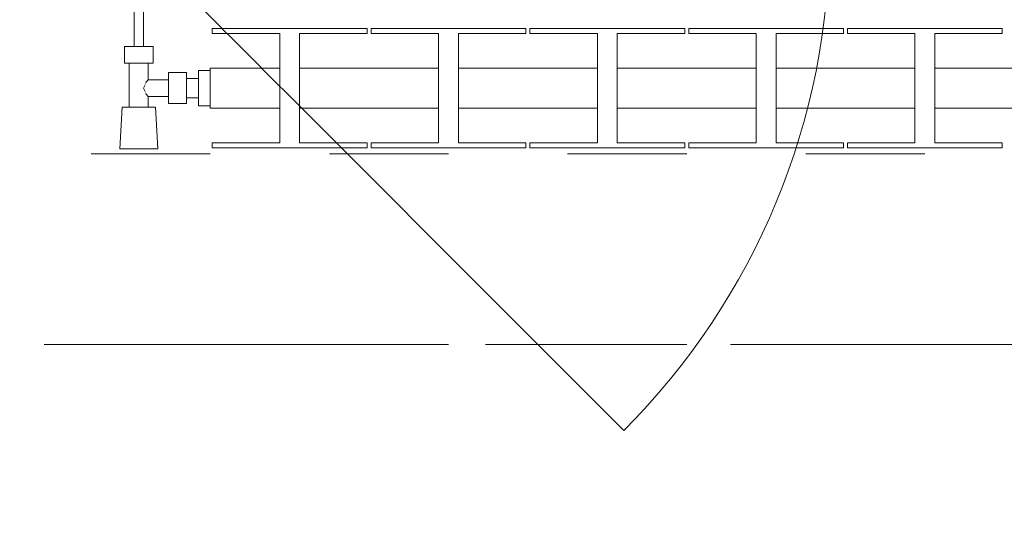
# Model space of a CAD drawing. Header units: metres. Extents: x -3.6 to 84.5, y -11 to 16.8.
# Tile 99 of 256: x 4.72 to 5.547, y 12.995 to 13.422. Entities that reach past the tile are written whole.
import ezdxf

# ---------------------------------------------------------------- set-up
doc = ezdxf.new("R2010")
doc.units = ezdxf.units.M
doc.header["$MEASUREMENT"] = 0
for name, pattern in [('Achse', [0.2, 0.1, -0.05, 0, -0.05]), ('Strichlinie doppelt', [0.546806, 0.264583, -0.105833, 0.070556, -0.105833]), ('Untersicht', [0.1, 0.075, -0.025]), ('Wipeout_Contour', [1, 0, -1])]:
    doc.linetypes.add(name, pattern=pattern)
for name, color, linetype in [('152 - Bemaßung_ Beschriftung.Ausbau', 7, 'Continuous'), ('451 - Universal.Achsen Raster', 7, 'Continuous'), ('604 - Struktur.Wand Aussen', 7, 'Continuous'), ('608 - Struktur.Träger', 7, 'Continuous'), ('801 - HKLSE.Heizung_ Klima_ Lüftung', 7, 'Continuous')]:
    doc.layers.add(name, color=color, linetype=linetype)
doc.styles.add('ERSTELLTER_STIL_2', font='txt')
doc.dimstyles.new('ERSTELLTER_STIL__1', dxfattribs={"dimtxt": 0.1, "dimasz": 0.0532, "dimexe": 0.18, "dimexo": 0.0625, "dimgap": 0, "dimtad": 1, "dimzin": 0, "dimdsep": 46, "dimtxsty": 'ERSTELLTER_STIL_2', "dimblk": 'ARROWHEAD_2', "dimblk1": 'ARROWHEAD_2', "dimblk2": 'ARROWHEAD_2', "dimcen": 0.09, "dimse1": 1, "dimse2": 1, "dimclrd": 7, "dimclre": 7, "dimclrt": 7, "dimazin": 0, "dimtfac": 1, "dimtdec": 4, "dimtmove": 0, "dimatfit": 3, "dimfxl": 1, "dimtolj": 1, "dimtzin": 0, "dimarcsym": 0})
doc.dimstyles.new('ERSTELLTER_STIL__3', dxfattribs={"dimtxt": 0.1, "dimasz": 0.0532, "dimexe": 0.18, "dimexo": 0.0625, "dimgap": 0, "dimtad": 1, "dimtih": 1, "dimtoh": 1, "dimzin": 0, "dimdsep": 46, "dimtxsty": 'ERSTELLTER_STIL_2', "dimblk": 'ARROWHEAD_2', "dimblk1": 'ARROWHEAD_2', "dimblk2": 'ARROWHEAD_2', "dimcen": 0.09, "dimse1": 1, "dimse2": 1, "dimclrd": 7, "dimclre": 7, "dimclrt": 7, "dimazin": 0, "dimtfac": 1, "dimtdec": 4, "dimtmove": 0, "dimatfit": 3, "dimfxl": 1, "dimtolj": 1, "dimtzin": 0, "dimarcsym": 0})

# ---------------------------------------------------------------- blocks, each defined once
blk = doc.blocks.new('*D363')
at = {"layer": '152 - Bemaßung_ Beschriftung.Ausbau', "color": 7, "linetype": 'Continuous', "lineweight": 5}
for p, q in [((0.225, 15.3025), (0.225, 15.4075)), ((7.67, 15.3025), (7.67, 15.4075)), ((0.24521, 15.39), (0.20479, 15.32)), ((7.69021, 15.39), (7.64979, 15.32)), ((-0.015, 15.355), (0.225, 15.355)), ((0.225, 15.355), (7.67, 15.355)), ((7.67, 15.355), (7.8, 15.355))]:
    blk.add_line(p, q, dxfattribs=at)
at = {"layer": '152 - Bemaßung_ Beschriftung.Ausbau', "color": 7, "lineweight": 5, "char_height": 0.1, "attachment_point": 7, "style": 'ERSTELLTER_STIL_2'}
for s, insert in [('\\A1;{\\pql;\\fArial|b0|i0|c0|p38;7,44\\fArial|b0|i0|c0|p38;\\A1{\\H.66x;\\S5^  ;}}', (3.71354, 15.35559)), ('\\A1;{\\pql;\\fArial|b0|i0|c0|p38;13}', (7.498, 15.375))]:
    blk.add_mtext(s, dxfattribs=dict(at, insert=insert))
blk = doc.blocks.new('ARROWHEAD_2')
at = {"color": 0, "linetype": 'Continuous', "lineweight": 0}
for p, q in [((-0.378, -0.655), (0.378, 0.655)), ((0, 0), (-1, 0))]:
    blk.add_line(p, q, dxfattribs=at)
blk = doc.blocks.new('*D401')
at = {"layer": '152 - Bemaßung_ Beschriftung.Ausbau', "color": 7, "linetype": 'Continuous', "lineweight": 5}
for p, q in [((4.27999, 15.8025), (4.27999, 15.9075)), ((7.57999, 15.8025), (7.57999, 15.9075)), ((4.3002, 15.89), (4.25978, 15.82)), ((7.6002, 15.89), (7.55978, 15.82)), ((3.97999, 15.855), (4.27999, 15.855)), ((4.27999, 15.855), (7.57999, 15.855)), ((7.57999, 15.855), (7.87999, 15.855))]:
    blk.add_line(p, q, dxfattribs=at)
at = {"layer": '152 - Bemaßung_ Beschriftung.Ausbau', "color": 7, "lineweight": 5, "insert": (5.79696, 15.875), "char_height": 0.1, "attachment_point": 7, "style": 'ERSTELLTER_STIL_2'}
blk.add_mtext('\\A1;{\\pql;\\fArial|b0|i0|c0|p38;3,30}', dxfattribs=at)
blk = doc.blocks.new('*D648')
at = {"layer": '152 - Bemaßung_ Beschriftung.Ausbau', "color": 7, "linetype": 'Continuous', "lineweight": 5}
for p, q in [((-1.675, 13.455), (-1.675, 13.695)), ((-1.71, 13.47521), (-1.64, 13.43479)), ((-1.6225, 13.455), (-1.7275, 13.455)), ((-1.675, 0.245), (-1.675, 13.455)), ((-1.71, 0.26521), (-1.64, 0.22479)), ((-1.6225, 0.245), (-1.7275, 0.245)), ((-1.675, 0.005), (-1.675, 0.245))]:
    blk.add_line(p, q, dxfattribs=at)
at = {"layer": '152 - Bemaßung_ Beschriftung.Ausbau', "color": 7, "lineweight": 5, "insert": (-1.695, 6.67903), "char_height": 0.1, "attachment_point": 7, "rotation": 90, "style": 'ERSTELLTER_STIL_2'}
blk.add_mtext('\\A1;{\\pql;\\fArial|b0|i0|c0|p38;13,21}', dxfattribs=at)

msp = doc.modelspace()

# ---------------------------------------------------------------- linework, layer by layer
at = {"layer": '451 - Universal.Achsen Raster', "color": 160, "linetype": 'Strichlinie doppelt', "lineweight": 9, "true_color": 0x3232ff}
msp.add_line((64.93502, 13.14998), (-3.175, 13.14998), dxfattribs=at)
at = {"layer": '608 - Struktur.Träger', "color": 7, "linetype": 'Achse', "lineweight": 9}
msp.add_line((0.37999, 13.14998), (11.47999, 13.14998), dxfattribs=at)

# ---------------------------------------------------------------- wipeouts: each hides what was drawn before it
at = {"color": 254, "linetype": 'Wipeout_Contour', "lineweight": 0, "ltscale": 3563.586163}
msp.add_wipeout([(4.87999, 13.38167), (4.87999, 13.34833), (4.93832, 13.34833), (4.93832, 13.31917), (4.88166, 13.31917), (4.88166, 13.315), (5.01166, 13.315), (5.01166, 13.31917), (4.95499, 13.31917), (4.95499, 13.34833), (5.07166, 13.34833), (5.07166, 13.31917), (5.01499, 13.31917), (5.01499, 13.315), (5.14499, 13.315), (5.14499, 13.31917), (5.08832, 13.31917), (5.08832, 13.34833), (5.20499, 13.34833), (5.20499, 13.31917), (5.14832, 13.31917), (5.14832, 13.315), (5.27832, 13.315), (5.27832, 13.31917), (5.22166, 13.31917), (5.22166, 13.34833), (5.33832, 13.34833), (5.33832, 13.31917), (5.28166, 13.31917), (5.28166, 13.315), (5.41166, 13.315), (5.41166, 13.31917), (5.35499, 13.31917), (5.35499, 13.34833), (5.47166, 13.34833), (5.47166, 13.31917), (5.41499, 13.31917), (5.41499, 13.315), (5.54499, 13.315), (5.54499, 13.31917), (5.48832, 13.31917), (5.48832, 13.34833), (5.60499, 13.34833), (5.60499, 13.31917), (5.54832, 13.31917), (5.54832, 13.315), (5.67832, 13.315), (5.67832, 13.31917), (5.62166, 13.31917), (5.62166, 13.34833), (5.73832, 13.34833), (5.73832, 13.31917), (5.68166, 13.31917), (5.68166, 13.315), (5.81166, 13.315), (5.81166, 13.31917), (5.75499, 13.31917), (5.75499, 13.34833), (5.87166, 13.34833), (5.87166, 13.31917), (5.81499, 13.31917), (5.81499, 13.315), (5.94499, 13.315), (5.94499, 13.31917), (5.88832, 13.31917), (5.88832, 13.34833), (6.00499, 13.34833), (6.00499, 13.31917), (5.94832, 13.31917), (5.94832, 13.315), (6.07832, 13.315), (6.07832, 13.31917), (6.02166, 13.31917), (6.02166, 13.34833), (6.13832, 13.34833), (6.13832, 13.31917), (6.08166, 13.31917), (6.08166, 13.315), (6.21166, 13.315), (6.21166, 13.31917), (6.15499, 13.31917), (6.15499, 13.34833), (6.27166, 13.34833), (6.27166, 13.31917), (6.21499, 13.31917), (6.21499, 13.315), (6.34499, 13.315), (6.34499, 13.31917), (6.28832, 13.31917), (6.28832, 13.34833), (6.40499, 13.34833), (6.40499, 13.31917), (6.34832, 13.31917), (6.34832, 13.315), (6.47832, 13.315), (6.47832, 13.31917), (6.42166, 13.31917), (6.42166, 13.34833), (6.53832, 13.34833), (6.53832, 13.31917), (6.48166, 13.31917), (6.48166, 13.315), (6.61166, 13.315), (6.61166, 13.31917), (6.55499, 13.31917), (6.55499, 13.34833), (6.67166, 13.34833), (6.67166, 13.31917), (6.61499, 13.31917), (6.61499, 13.315), (6.74499, 13.315), (6.74499, 13.31917), (6.68832, 13.31917), (6.68832, 13.34833), (6.80499, 13.34833), (6.80499, 13.31917), (6.74832, 13.31917), (6.74832, 13.315), (6.87832, 13.315), (6.87832, 13.31917), (6.82166, 13.31917), (6.82166, 13.34833), (6.87999, 13.34833), (6.87999, 13.38167), (6.82166, 13.38167), (6.82166, 13.41083), (6.87832, 13.41083), (6.87832, 13.415), (6.74832, 13.415), (6.74832, 13.41083), (6.80499, 13.41083), (6.80499, 13.38167), (6.68832, 13.38167), (6.68832, 13.41083), (6.74499, 13.41083), (6.74499, 13.415), (6.61499, 13.415), (6.61499, 13.41083), (6.67166, 13.41083), (6.67166, 13.38167), (6.55499, 13.38167), (6.55499, 13.41083), (6.61166, 13.41083), (6.61166, 13.415), (6.48166, 13.415), (6.48166, 13.41083), (6.53832, 13.41083), (6.53832, 13.38167), (6.42166, 13.38167), (6.42166, 13.41083), (6.47832, 13.41083), (6.47832, 13.415), (6.34832, 13.415), (6.34832, 13.41083), (6.40499, 13.41083), (6.40499, 13.38167), (6.28832, 13.38167), (6.28832, 13.41083), (6.34499, 13.41083), (6.34499, 13.415), (6.21499, 13.415), (6.21499, 13.41083), (6.27166, 13.41083), (6.27166, 13.38167), (6.15499, 13.38167), (6.15499, 13.41083), (6.21166, 13.41083), (6.21166, 13.415), (6.08166, 13.415), (6.08166, 13.41083), (6.13832, 13.41083), (6.13832, 13.38167), (6.02166, 13.38167), (6.02166, 13.41083), (6.07832, 13.41083), (6.07832, 13.415), (5.94832, 13.415), (5.94832, 13.41083), (6.00499, 13.41083), (6.00499, 13.38167), (5.88832, 13.38167), (5.88832, 13.41083), (5.94499, 13.41083), (5.94499, 13.415), (5.81499, 13.415), (5.81499, 13.41083), (5.87166, 13.41083), (5.87166, 13.38167), (5.75499, 13.38167), (5.75499, 13.41083), (5.81166, 13.41083), (5.81166, 13.415), (5.68166, 13.415), (5.68166, 13.41083), (5.73832, 13.41083), (5.73832, 13.38167), (5.62166, 13.38167), (5.62166, 13.41083), (5.67832, 13.41083), (5.67832, 13.415), (5.54832, 13.415), (5.54832, 13.41083), (5.60499, 13.41083), (5.60499, 13.38167), (5.48832, 13.38167), (5.48832, 13.41083), (5.54499, 13.41083), (5.54499, 13.415), (5.41499, 13.415), (5.41499, 13.41083), (5.47166, 13.41083), (5.47166, 13.38167), (5.35499, 13.38167), (5.35499, 13.41083), (5.41166, 13.41083), (5.41166, 13.415), (5.28166, 13.415), (5.28166, 13.41083), (5.33832, 13.41083), (5.33832, 13.38167), (5.22166, 13.38167), (5.22166, 13.41083), (5.27832, 13.41083), (5.27832, 13.415), (5.14832, 13.415), (5.14832, 13.41083), (5.20499, 13.41083), (5.20499, 13.38167), (5.08832, 13.38167), (5.08832, 13.41083), (5.14499, 13.41083), (5.14499, 13.415), (5.01499, 13.415), (5.01499, 13.41083), (5.07166, 13.41083), (5.07166, 13.38167), (4.95499, 13.38167), (4.95499, 13.41083), (5.01166, 13.41083), (5.01166, 13.415), (4.88166, 13.415), (4.88166, 13.41083), (4.93832, 13.41083), (4.93832, 13.38167)], dxfattribs=at).dxf.layer = '801 - HKLSE.Heizung_ Klima_ Lüftung'

# ---------------------------------------------------------------- next in the draw order: linework, layer by layer
at = {"layer": '604 - Struktur.Wand Aussen', "color": 7, "linetype": 'Continuous', "lineweight": 9}
msp.add_arc((4.81, 13.495), 0.59, 315, 0, dxfattribs=at)
at = {"layer": '801 - HKLSE.Heizung_ Klima_ Lüftung', "color": 7, "linetype": 'Continuous', "lineweight": 5}
for p, q in [((4.93832, 13.41083), (4.93832, 13.31917)), ((4.95499, 13.31917), (4.95499, 13.41083)), ((4.95499, 13.41083), (5.01166, 13.41083)), ((5.01166, 13.41083), (5.01166, 13.415)), ((5.01499, 13.415), (5.01499, 13.41083)), ((5.14499, 13.415), (5.01499, 13.415)), ((5.01499, 13.415), (5.01499, 13.41083)), ((5.01499, 13.41083), (5.07166, 13.41083)), ((5.07166, 13.41083), (5.07166, 13.31917)), ((5.08832, 13.31917), (5.08832, 13.41083)), ((5.08832, 13.41083), (5.14499, 13.41083)), ((5.14499, 13.41083), (5.14499, 13.415)), ((5.14499, 13.41083), (5.14499, 13.415)), ((5.27832, 13.415), (5.14832, 13.415)), ((5.14832, 13.415), (5.14832, 13.41083)), ((5.14832, 13.41083), (5.20499, 13.41083)), ((5.20499, 13.41083), (5.20499, 13.31917)), ((5.22166, 13.31917), (5.22166, 13.41083)), ((5.22166, 13.41083), (5.27832, 13.41083)), ((5.27832, 13.41083), (5.27832, 13.415)), ((5.27832, 13.41083), (5.27832, 13.415)), ((5.41166, 13.415), (5.28166, 13.415)), ((5.28166, 13.415), (5.28166, 13.41083)), ((5.28166, 13.41083), (5.33832, 13.41083)), ((5.33832, 13.41083), (5.33832, 13.31917)), ((5.35499, 13.31917), (5.35499, 13.41083)), ((5.35499, 13.41083), (5.41166, 13.41083)), ((5.41166, 13.41083), (5.41166, 13.415)), ((5.41499, 13.415), (5.41499, 13.41083)), ((5.54499, 13.415), (5.41499, 13.415)), ((5.41499, 13.415), (5.41499, 13.41083)), ((5.41499, 13.41083), (5.47166, 13.41083)), ((5.47166, 13.41083), (5.47166, 13.31917)), ((5.48832, 13.31917), (5.48832, 13.41083)), ((5.48832, 13.41083), (5.54499, 13.41083)), ((5.54499, 13.41083), (5.54499, 13.415)), ((5.54499, 13.41083), (5.54499, 13.415)), ((4.95499, 13.38167), (5.07166, 13.38167)), ((5.08832, 13.38167), (5.20499, 13.38167)), ((5.22166, 13.38167), (5.33832, 13.38167)), ((5.35499, 13.38167), (5.47166, 13.38167)), ((5.48832, 13.38167), (5.60499, 13.38167)), ((4.95499, 13.34833), (5.07166, 13.34833)), ((5.08832, 13.34833), (5.20499, 13.34833)), ((5.22166, 13.34833), (5.33832, 13.34833)), ((5.35499, 13.34833), (5.47166, 13.34833)), ((5.48832, 13.34833), (5.60499, 13.34833)), ((5.01166, 13.31917), (4.95499, 13.31917)), ((5.01166, 13.315), (5.01166, 13.31917)), ((5.01499, 13.31917), (5.01499, 13.315)), ((5.07166, 13.31917), (5.01499, 13.31917)), ((5.01499, 13.31917), (5.01499, 13.315)), ((5.14499, 13.31917), (5.08832, 13.31917)), ((5.14499, 13.315), (5.14499, 13.31917)), ((5.14499, 13.315), (5.14499, 13.31917)), ((5.20499, 13.31917), (5.14832, 13.31917)), ((5.14832, 13.31917), (5.14832, 13.315)), ((5.27832, 13.31917), (5.22166, 13.31917)), ((5.27832, 13.315), (5.27832, 13.31917)), ((5.27832, 13.315), (5.27832, 13.31917)), ((5.33832, 13.31917), (5.28166, 13.31917)), ((5.28166, 13.31917), (5.28166, 13.315)), ((5.41166, 13.31917), (5.35499, 13.31917)), ((5.41166, 13.315), (5.41166, 13.31917)), ((5.41499, 13.31917), (5.41499, 13.315)), ((5.47166, 13.31917), (5.41499, 13.31917)), ((5.41499, 13.31917), (5.41499, 13.315)), ((5.54499, 13.31917), (5.48832, 13.31917)), ((5.54499, 13.315), (5.54499, 13.31917)), ((5.54499, 13.315), (5.54499, 13.31917)), ((5.01499, 13.315), (5.14499, 13.315)), ((5.01499, 13.315), (5.14499, 13.315)), ((5.14832, 13.315), (5.27832, 13.315)), ((5.14832, 13.315), (5.27832, 13.315)), ((5.28166, 13.315), (5.41166, 13.315)), ((5.28166, 13.315), (5.41166, 13.315)), ((5.41499, 13.315), (5.54499, 13.315)), ((5.41499, 13.315), (5.54499, 13.315))]:
    msp.add_line(p, q, dxfattribs=at)

# ---------------------------------------------------------------- next in the draw order: wipeouts: each hides what was drawn before it
at = {"color": 254, "linetype": 'Wipeout_Contour', "lineweight": 0, "ltscale": 453.059738}
msp.add_wipeout([(4.87999, 13.35028), (4.87999, 13.37972), (4.86999, 13.37972), (4.86999, 13.373), (4.85999, 13.373), (4.85999, 13.378), (4.84499, 13.378), (4.84499, 13.372), (4.82799, 13.372), (4.82799, 13.386), (4.83199, 13.386), (4.83199, 13.4), (4.82399, 13.4), (4.82399, 13.455), (4.81599, 13.455), (4.81599, 13.4), (4.80799, 13.4), (4.80799, 13.386), (4.81199, 13.386), (4.81199, 13.349), (4.80599, 13.349), (4.80399, 13.314), (4.83599, 13.314), (4.83399, 13.349), (4.82799, 13.349), (4.82799, 13.358), (4.84499, 13.358), (4.84499, 13.352), (4.85999, 13.352), (4.85999, 13.357), (4.86999, 13.357), (4.86999, 13.35028)], dxfattribs=at).dxf.layer = '801 - HKLSE.Heizung_ Klima_ Lüftung'

# ---------------------------------------------------------------- next in the draw order: linework, layer by layer
at = {"layer": '604 - Struktur.Wand Aussen', "color": 7, "linetype": 'Continuous', "lineweight": 9}
msp.add_line((4.81, 13.495), (5.22719, 13.07781), dxfattribs=at)
at = {"layer": '608 - Struktur.Träger', "color": 7, "linetype": 'Untersicht', "lineweight": 13}
msp.add_line((0.37999, 13.30998), (11.47999, 13.30998), dxfattribs=at)
at = {"layer": '801 - HKLSE.Heizung_ Klima_ Lüftung', "color": 7, "linetype": 'Continuous', "lineweight": 5}
for p, q in [((4.81599, 13.455), (4.81599, 13.4)), ((4.82399, 13.455), (4.82399, 13.4)), ((4.88166, 13.415), (4.88166, 13.41083)), ((5.01166, 13.415), (4.88166, 13.415)), ((4.88166, 13.415), (4.88166, 13.41083)), ((4.88166, 13.41083), (4.93832, 13.41083)), ((4.81399, 13.4), (4.80799, 13.4)), ((4.80799, 13.4), (4.80799, 13.386)), ((4.82599, 13.4), (4.81399, 13.4)), ((4.81716, 13.4), (4.81599, 13.4)), ((4.81999, 13.4), (4.81716, 13.4)), ((4.82282, 13.4), (4.81999, 13.4)), ((4.82399, 13.4), (4.82282, 13.4)), ((4.83199, 13.4), (4.82599, 13.4)), ((4.83199, 13.4), (4.83199, 13.386)), ((4.81399, 13.386), (4.80799, 13.386)), ((4.81199, 13.386), (4.81199, 13.349)), ((4.82599, 13.386), (4.81399, 13.386)), ((4.83199, 13.386), (4.82599, 13.386)), ((4.82799, 13.386), (4.82799, 13.372)), ((4.84499, 13.378), (4.84499, 13.3715)), ((4.84499, 13.378), (4.85999, 13.378)), ((4.85999, 13.378), (4.85999, 13.3715)), ((4.86999, 13.37972), (4.86999, 13.365)), ((4.86999, 13.37972), (4.87999, 13.37972)), ((4.86999, 13.37972), (4.86999, 13.365)), ((4.86999, 13.37972), (4.87999, 13.37972)), ((4.87999, 13.38167), (4.87999, 13.37679)), ((4.87999, 13.38167), (4.93832, 13.38167)), ((4.87999, 13.37679), (4.87999, 13.365)), ((4.82525, 13.36785), (4.82386, 13.365)), ((4.82627, 13.36995), (4.82576, 13.36889)), ((4.82799, 13.372), (4.82627, 13.36995)), ((4.82799, 13.372), (4.84499, 13.372)), ((4.84499, 13.3715), (4.84499, 13.3585)), ((4.85999, 13.373), (4.86999, 13.373)), ((4.85999, 13.3715), (4.85999, 13.3585)), ((4.86999, 13.373), (4.86999, 13.37066)), ((4.86999, 13.37066), (4.86999, 13.365)), ((4.82386, 13.365), (4.82525, 13.36215)), ((4.82576, 13.36111), (4.82627, 13.36005)), ((4.82627, 13.36005), (4.82799, 13.358)), ((4.86999, 13.365), (4.86999, 13.35028)), ((4.86999, 13.365), (4.86999, 13.35028)), ((4.86999, 13.365), (4.86999, 13.35934)), ((4.86999, 13.35934), (4.86999, 13.357)), ((4.87999, 13.365), (4.87999, 13.35321)), ((4.82799, 13.358), (4.82799, 13.349)), ((4.82799, 13.358), (4.84499, 13.358)), ((4.84499, 13.3585), (4.84499, 13.352)), ((4.84499, 13.352), (4.85999, 13.352)), ((4.85999, 13.3585), (4.85999, 13.352)), ((4.85999, 13.357), (4.86999, 13.357)), ((4.87999, 13.35321), (4.87999, 13.34833)), ((4.80599, 13.349), (4.80399, 13.314)), ((4.81009, 13.349), (4.80599, 13.349)), ((4.81999, 13.349), (4.81009, 13.349)), ((4.82989, 13.349), (4.81999, 13.349)), ((4.83399, 13.349), (4.82989, 13.349)), ((4.83399, 13.349), (4.83599, 13.314)), ((4.86999, 13.35028), (4.87999, 13.35028)), ((4.86999, 13.35028), (4.87999, 13.35028)), ((4.86999, 13.35028), (4.87999, 13.35028)), ((4.86999, 13.35028), (4.87999, 13.35028)), ((4.87999, 13.34833), (4.93832, 13.34833)), ((4.88166, 13.31917), (4.88166, 13.315)), ((4.93832, 13.31917), (4.88166, 13.31917)), ((4.88166, 13.31917), (4.88166, 13.315)), ((4.80868, 13.314), (4.80399, 13.314)), ((4.80399, 13.314), (4.80868, 13.314)), ((4.81999, 13.314), (4.80868, 13.314)), ((4.80868, 13.314), (4.81999, 13.314)), ((4.8313, 13.314), (4.81999, 13.314)), ((4.81999, 13.314), (4.8313, 13.314)), ((4.8313, 13.314), (4.83599, 13.314)), ((4.83599, 13.314), (4.8313, 13.314)), ((4.88166, 13.315), (5.01166, 13.315)), ((4.88166, 13.315), (5.01166, 13.315))]:
    msp.add_line(p, q, dxfattribs=at)

# ---------------------------------------------------------------- next in the draw order: dimensions: what is measured, and where the dimension line sits
at = {"layer": '152 - Bemaßung_ Beschriftung.Ausbau', "color": 7, "linetype": 'Continuous', "lineweight": 5}
for base, p1, p2, picture, middle in [((7.57999, 15.855), (4.27999, 13.44998), (7.57999, 12.99998), '*D401', (5.92684, 15.925)), ((7.67, 15.355), (0.225, 6.85), (7.67, 10.7499822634), '*D363', (3.9784844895, 15.4250000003))]:
    dim = msp.add_linear_dim(base=base, p1=p1, p2=p2, dimstyle='ERSTELLTER_STIL__3', dxfattribs=at)
    dim.commit()
    dim.dimension.update_dxf_attribs({"geometry": picture, "text_midpoint": middle, "dimtype": 160})
dim = msp.add_linear_dim(base=(-1.675, 13.455), p1=(22.1775, 0.245), p2=(31.13001, 13.455), angle=90, dimstyle='ERSTELLTER_STIL__1', dxfattribs=at)
dim.commit()
dim.dimension.update_dxf_attribs({"geometry": '*D648', "text_midpoint": (-1.745, 6.84703), "dimtype": 160, "text_rotation": 90})

doc.saveas('drawing.dxf')
